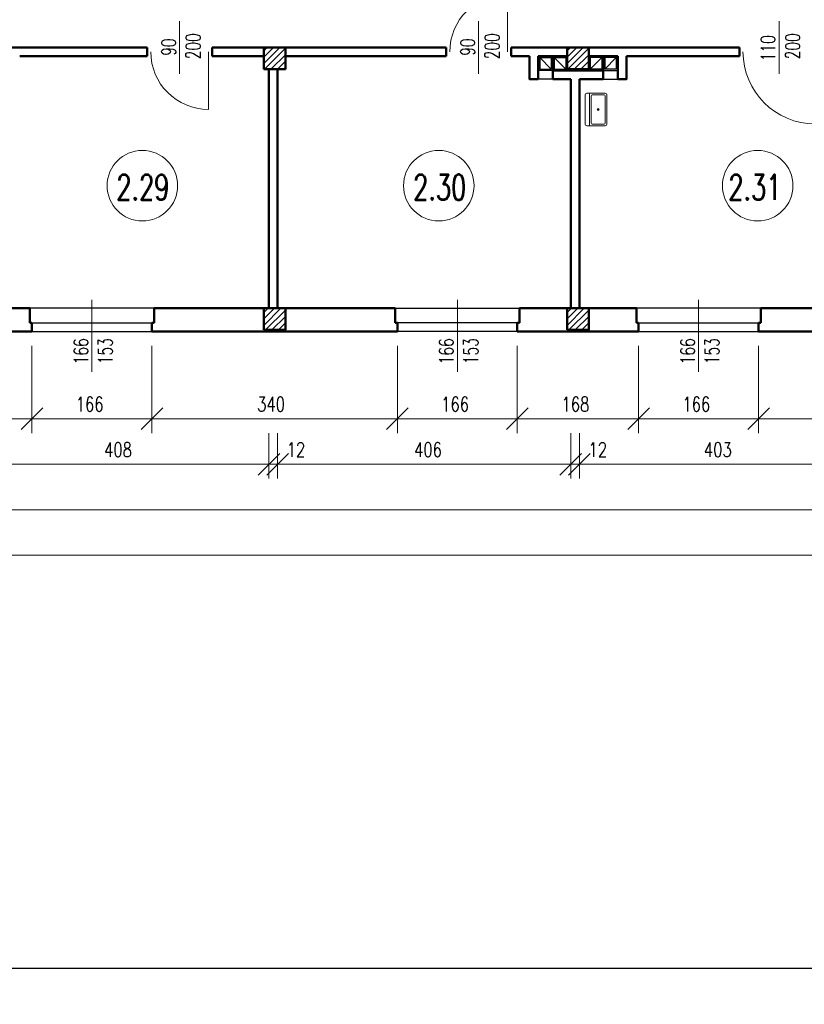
# Model space of a CAD drawing. Header units: millimetres. Extents: x -56112 to 30506, y -136199 to -2178.
# Tile 18 of 45: x -5386 to 5478, y -105999 to -92370. Entities that reach past the tile are written whole.
import ezdxf
from ezdxf.enums import TextEntityAlignment as Align

# ---------------------------------------------------------------- set-up
doc = ezdxf.new("R2010")
doc.units = ezdxf.units.MM
doc.header["$LTSCALE"] = 10
doc.header["$MEASUREMENT"] = 0
doc.header["$PDMODE"] = 35
doc.layers.get('0').update_dxf_attribs({"lineweight": 15})
for name, color, linetype, lineweight in [('L001', 1, 'Continuous', 18), ('L002', 2, 'Continuous', 25), ('L003', 3, 'Continuous', 50)]:
    doc.layers.add(name, color=color, linetype=linetype, lineweight=lineweight)
doc.layers.add('L004', color=4, linetype='Continuous')
doc.styles.get("Standard").update_dxf_attribs({"font": 'simplex.shx', "width": 0.75, "height": 200})
doc.dimstyles.new('1_100', dxfattribs={"dimtxt": 200, "dimasz": 300, "dimexe": 200, "dimexo": 200, "dimgap": 100, "dimtad": 1, "dimdec": 0, "dimlfac": 0.1, "dimtxsty": 'Standard', "dimblk": 'OBLIQUE', "dimcen": 250, "dimdle": 2, "dimclrt": 2, "dimadec": 0, "dimazin": 0, "dimtfac": 1, "dimtdec": 0, "dimtmove": 1, "dimatfit": 3, "dimfxl": 1, "dimarcsym": 0})
pattern_1 = [(45, (-12600, -54957.545), (-44.19417, 44.19417), [])]
pattern_2 = [(45, (-8400, -54957.545), (-44.19417, 44.19417), [])]

# ---------------------------------------------------------------- blocks, each defined once
blk = doc.blocks.new('Zlewozmywak pojedyńczy - góra')
blk.add_line((-15, -3.999996), (15, -3.999996))
for points in [[(-13.5, 0), (13.5, 0)], [(-15, -18.499996), (-15, -1.5)], [(-13.5, -17.499996), (-13.5, -6.499996)], [(-12.5, -5.499996), (12.5, -5.499996)], [(13.5, -6.499996), (13.5, -17.499996)], [(15, -1.5), (15, -18.499996)], [(13.5, -19.999996), (-13.5, -19.999996)], [(12.5, -18.499996), (-12.5, -18.499996)]]:
    blk.add_lwpolyline(points)
for radius in [1, 0.5]:
    blk.add_circle((0, -11.999996), radius)
for centre, radius, start, end in [((-13.5, -1.5), 1.5, 90, 180), ((-12.5, -6.499996), 1, 90, 180), ((12.5, -6.499996), 1, 0, 90), ((13.5, -1.5), 1.5, 0, 90), ((-12.5, -17.499996), 1, 180, 270), ((12.5, -17.499996), 1, 270, 0), ((-13.5, -18.499996), 1.5, 180, 270), ((13.5, -18.499996), 1.5, 270, 0)]:
    blk.add_arc(centre, radius, start, end)
blk = doc.blocks.new('_Oblique')
at = {"layer": 'L004', "color": 0, "lineweight": -2}
blk.add_line((-0.5, -0.5), (0.5, 0.5), dxfattribs=at)
blk = doc.blocks.new('*D1933')
at = {"layer": 'Defpoints'}
for p in [(-43796, -93024), (22164, -95784), (-10767, -99582), (22164, -99783)]:
    blk.add_point(p, dxfattribs=at)
at = {"layer": 'L001'}
for p, q in [((-43796, -93224), (-43796, -99983)), ((22164, -95984), (22164, -99983)), ((-43796, -99783), (22164, -99783))]:
    blk.add_line(p, q, dxfattribs=at)
at = {"layer": 'L001', "xscale": 300, "yscale": 300, "zscale": 300, "rotation": 180}
blk.add_blockref('_Oblique', (-43796, -99783), dxfattribs=at)
at = {"layer": 'L001', "xscale": 300, "yscale": 300, "zscale": 300}
blk.add_blockref('_Oblique', (22164, -99783), dxfattribs=at)
at = {"layer": 'L001', "color": 2, "linetype": 'Continuous', "width": 0.75}
blk.add_text('6596', height=200, dxfattribs=at).set_placement((-11028, -99582), align=Align.MIDDLE_LEFT)
blk = doc.blocks.new('*D1934')
at = {"layer": 'Defpoints'}
for p in [(-40196, -96684), (15134, -96684), (-12580, -98952), (15134, -99153)]:
    blk.add_point(p, dxfattribs=at)
at = {"layer": 'L001'}
for p, q in [((-40196, -96884), (-40196, -99353)), ((15134, -96884), (15134, -99353)), ((-40196, -99153), (15134, -99153))]:
    blk.add_line(p, q, dxfattribs=at)
at = {"layer": 'L001', "xscale": 300, "yscale": 300, "zscale": 300, "rotation": 180}
blk.add_blockref('_Oblique', (-40196, -99153), dxfattribs=at)
at = {"layer": 'L001', "xscale": 300, "yscale": 300, "zscale": 300}
blk.add_blockref('_Oblique', (15134, -99153), dxfattribs=at)
at = {"layer": 'L001', "color": 2, "linetype": 'Continuous', "width": 0.75}
blk.add_text('5533', height=200, dxfattribs=at).set_placement((-12844, -98952), align=Align.MIDDLE_LEFT)
blk = doc.blocks.new('*D1944')
at = {"layer": 'Defpoints'}
for p in [(2364, -97893), (6394, -97893), (4280, -98322), (2364, -98523)]:
    blk.add_point(p, dxfattribs=at)
at = {"layer": 'L001'}
for p, q in [((2364, -98093), (2364, -98723)), ((6394, -98093), (6394, -98723)), ((6394, -98523), (2364, -98523))]:
    blk.add_line(p, q, dxfattribs=at)
at = {"layer": 'L001', "xscale": 300, "yscale": 300, "zscale": 300, "rotation": 180}
blk.add_blockref('_Oblique', (2364, -98523), dxfattribs=at)
at = {"layer": 'L001', "xscale": 300, "yscale": 300, "zscale": 300}
blk.add_blockref('_Oblique', (6394, -98523), dxfattribs=at)
at = {"layer": 'L001', "color": 2, "linetype": 'Continuous', "width": 0.75}
blk.add_text('403', height=200, dxfattribs=at).set_placement((4088, -98322), align=Align.MIDDLE_LEFT)
blk = doc.blocks.new('*D1945')
at = {"layer": 'Defpoints'}
for p in [(3184, -96684), (4844, -96684), (3965, -97692), (4844, -97893)]:
    blk.add_point(p, dxfattribs=at)
at = {"layer": 'L001'}
for p, q in [((3184, -96884), (3184, -98093)), ((4844, -96884), (4844, -98093)), ((3184, -97893), (4844, -97893))]:
    blk.add_line(p, q, dxfattribs=at)
at = {"layer": 'L001', "xscale": 300, "yscale": 300, "zscale": 300, "rotation": 180}
blk.add_blockref('_Oblique', (3184, -97893), dxfattribs=at)
at = {"layer": 'L001', "xscale": 300, "yscale": 300, "zscale": 300}
blk.add_blockref('_Oblique', (4844, -97893), dxfattribs=at)
at = {"layer": 'L001', "color": 2, "linetype": 'Continuous', "width": 0.75}
blk.add_text('166', height=200, dxfattribs=at).set_placement((3790, -97692), align=Align.MIDDLE_LEFT)
blk = doc.blocks.new('*D1946')
at = {"layer": 'Defpoints'}
for p in [(1504, -96684), (3184, -96684), (2295, -97692), (3184, -97893)]:
    blk.add_point(p, dxfattribs=at)
at = {"layer": 'L001'}
for p, q in [((1504, -96884), (1504, -98093)), ((3184, -96884), (3184, -98093)), ((1504, -97893), (3184, -97893))]:
    blk.add_line(p, q, dxfattribs=at)
at = {"layer": 'L001', "xscale": 300, "yscale": 300, "zscale": 300, "rotation": 180}
blk.add_blockref('_Oblique', (1504, -97893), dxfattribs=at)
at = {"layer": 'L001', "xscale": 300, "yscale": 300, "zscale": 300}
blk.add_blockref('_Oblique', (3184, -97893), dxfattribs=at)
at = {"layer": 'L001', "color": 2, "linetype": 'Continuous', "width": 0.75}
blk.add_text('168', height=200, dxfattribs=at).set_placement((2116, -97692), align=Align.MIDDLE_LEFT)
blk = doc.blocks.new('*D1947')
at = {"layer": 'Defpoints'}
for p in [(-6016, -97893), (-1936, -97893), (-4025, -98322), (-6016, -98523)]:
    blk.add_point(p, dxfattribs=at)
at = {"layer": 'L001'}
for p, q in [((-6016, -98093), (-6016, -98723)), ((-1936, -98093), (-1936, -98723)), ((-1936, -98523), (-6016, -98523))]:
    blk.add_line(p, q, dxfattribs=at)
at = {"layer": 'L001', "xscale": 300, "yscale": 300, "zscale": 300, "rotation": 180}
blk.add_blockref('_Oblique', (-6016, -98523), dxfattribs=at)
at = {"layer": 'L001', "xscale": 300, "yscale": 300, "zscale": 300}
blk.add_blockref('_Oblique', (-1936, -98523), dxfattribs=at)
at = {"layer": 'L001', "color": 2, "linetype": 'Continuous', "width": 0.75}
blk.add_text('408', height=200, dxfattribs=at).set_placement((-4218, -98322), align=Align.MIDDLE_LEFT)
blk = doc.blocks.new('*D1948')
at = {"layer": 'Defpoints'}
for p in [(-5216, -96684), (-3556, -96684), (-4435, -97692), (-3556, -97893)]:
    blk.add_point(p, dxfattribs=at)
at = {"layer": 'L001'}
for p, q in [((-5216, -96884), (-5216, -98093)), ((-3556, -96884), (-3556, -98093)), ((-5216, -97893), (-3556, -97893))]:
    blk.add_line(p, q, dxfattribs=at)
at = {"layer": 'L001', "xscale": 300, "yscale": 300, "zscale": 300, "rotation": 180}
blk.add_blockref('_Oblique', (-5216, -97893), dxfattribs=at)
at = {"layer": 'L001', "xscale": 300, "yscale": 300, "zscale": 300}
blk.add_blockref('_Oblique', (-3556, -97893), dxfattribs=at)
at = {"layer": 'L001', "color": 2, "linetype": 'Continuous', "width": 0.75}
blk.add_text('166', height=200, dxfattribs=at).set_placement((-4610, -97692), align=Align.MIDDLE_LEFT)
blk = doc.blocks.new('*D1949')
at = {"layer": 'Defpoints'}
for p in [(-1816, -97893), (2244, -97893), (263, -98322), (-1816, -98523)]:
    blk.add_point(p, dxfattribs=at)
at = {"layer": 'L001'}
for p, q in [((-1816, -98093), (-1816, -98723)), ((2244, -98093), (2244, -98723)), ((2244, -98523), (-1816, -98523))]:
    blk.add_line(p, q, dxfattribs=at)
at = {"layer": 'L001', "xscale": 300, "yscale": 300, "zscale": 300, "rotation": 180}
blk.add_blockref('_Oblique', (-1816, -98523), dxfattribs=at)
at = {"layer": 'L001', "xscale": 300, "yscale": 300, "zscale": 300}
blk.add_blockref('_Oblique', (2244, -98523), dxfattribs=at)
at = {"layer": 'L001', "color": 2, "linetype": 'Continuous', "width": 0.75}
blk.add_text('406', height=200, dxfattribs=at).set_placement((74, -98322), align=Align.MIDDLE_LEFT)
blk = doc.blocks.new('*D1950')
at = {"layer": 'Defpoints'}
for p in [(-156, -96684), (1504, -96684), (625, -97692), (1504, -97893)]:
    blk.add_point(p, dxfattribs=at)
at = {"layer": 'L001'}
for p, q in [((-156, -96884), (-156, -98093)), ((1504, -96884), (1504, -98093)), ((-156, -97893), (1504, -97893))]:
    blk.add_line(p, q, dxfattribs=at)
at = {"layer": 'L001', "xscale": 300, "yscale": 300, "zscale": 300, "rotation": 180}
blk.add_blockref('_Oblique', (-156, -97893), dxfattribs=at)
at = {"layer": 'L001', "xscale": 300, "yscale": 300, "zscale": 300}
blk.add_blockref('_Oblique', (1504, -97893), dxfattribs=at)
at = {"layer": 'L001', "color": 2, "linetype": 'Continuous', "width": 0.75}
blk.add_text('166', height=200, dxfattribs=at).set_placement((450, -97692), align=Align.MIDDLE_LEFT)
blk = doc.blocks.new('*D1592')
at = {"layer": 'Defpoints'}
for p in [(-1936, -97893), (-1816, -97893), (-1936, -98523), (-1583, -98523)]:
    blk.add_point(p, dxfattribs=at)
at = {"layer": 'L001'}
for p, q in [((-1936, -98093), (-1936, -98723)), ((-1816, -98093), (-1816, -98723)), ((-1938, -98523), (-1936, -98523)), ((-1816, -98523), (-1936, -98523)), ((-1476, -98523), (-1816, -98523))]:
    blk.add_line(p, q, dxfattribs=at)
at = {"layer": 'L001', "xscale": 300, "yscale": 300, "zscale": 300}
blk.add_blockref('_Oblique', (-1936, -98523), dxfattribs=at)
at = {"layer": 'L001', "xscale": 300, "yscale": 300, "zscale": 300, "rotation": 180}
blk.add_blockref('_Oblique', (-1816, -98523), dxfattribs=at)
at = {"layer": 'L001', "color": 2, "linetype": 'Continuous', "width": 0.75}
blk.add_text('12', height=200, dxfattribs=at).set_placement((-1690, -98323), align=Align.MIDDLE_LEFT)
blk = doc.blocks.new('*D1951')
at = {"layer": 'Defpoints'}
for p in [(-3556, -96684), (-156, -96684), (-1905, -97692), (-156, -97893)]:
    blk.add_point(p, dxfattribs=at)
at = {"layer": 'L001'}
for p, q in [((-3556, -96884), (-3556, -98093)), ((-156, -96884), (-156, -98093)), ((-3556, -97893), (-156, -97893))]:
    blk.add_line(p, q, dxfattribs=at)
at = {"layer": 'L001', "xscale": 300, "yscale": 300, "zscale": 300, "rotation": 180}
blk.add_blockref('_Oblique', (-3556, -97893), dxfattribs=at)
at = {"layer": 'L001', "xscale": 300, "yscale": 300, "zscale": 300}
blk.add_blockref('_Oblique', (-156, -97893), dxfattribs=at)
at = {"layer": 'L001', "color": 2, "linetype": 'Continuous', "width": 0.75}
blk.add_text('340', height=200, dxfattribs=at).set_placement((-2098, -97692), align=Align.MIDDLE_LEFT)
blk = doc.blocks.new('*D1594')
at = {"layer": 'Defpoints'}
for p in [(2244, -97893), (2364, -97893), (2244, -98523), (2597, -98523)]:
    blk.add_point(p, dxfattribs=at)
at = {"layer": 'L001'}
for p, q in [((2244, -98093), (2244, -98723)), ((2364, -98093), (2364, -98723)), ((2242, -98523), (2244, -98523)), ((2364, -98523), (2244, -98523)), ((2704, -98523), (2364, -98523))]:
    blk.add_line(p, q, dxfattribs=at)
at = {"layer": 'L001', "xscale": 300, "yscale": 300, "zscale": 300}
blk.add_blockref('_Oblique', (2244, -98523), dxfattribs=at)
at = {"layer": 'L001', "xscale": 300, "yscale": 300, "zscale": 300, "rotation": 180}
blk.add_blockref('_Oblique', (2364, -98523), dxfattribs=at)
at = {"layer": 'L001', "color": 2, "linetype": 'Continuous', "width": 0.75}
blk.add_text('12', height=200, dxfattribs=at).set_placement((2490, -98323), align=Align.MIDDLE_LEFT)
blk = doc.blocks.new('*D1954')
at = {"layer": 'Defpoints'}
for p in [(4844, -96684), (8229, -96684), (6487, -97692), (8229, -97893)]:
    blk.add_point(p, dxfattribs=at)
at = {"layer": 'L001'}
for p, q in [((4844, -96884), (4844, -98093)), ((8229, -96884), (8229, -98093)), ((4844, -97893), (8229, -97893))]:
    blk.add_line(p, q, dxfattribs=at)
at = {"layer": 'L001', "xscale": 300, "yscale": 300, "zscale": 300, "rotation": 180}
blk.add_blockref('_Oblique', (4844, -97893), dxfattribs=at)
at = {"layer": 'L001', "xscale": 300, "yscale": 300, "zscale": 300}
blk.add_blockref('_Oblique', (8229, -97893), dxfattribs=at)
at = {"layer": 'L001', "color": 2, "linetype": 'Continuous', "width": 0.75}
blk.add_text('338', height=200, dxfattribs=at).set_placement((6295, -97692), align=Align.MIDDLE_LEFT)
blk = doc.blocks.new('*D1961')
at = {"layer": 'Defpoints'}
for p in [(-6911, -96684), (-5216, -96684), (-6164, -97649), (-5216, -97893)]:
    blk.add_point(p, dxfattribs=at)
at = {"layer": 'L001'}
for p, q in [((-6911, -96884), (-6911, -98093)), ((-5216, -96884), (-5216, -98093)), ((-6911, -97893), (-5216, -97893))]:
    blk.add_line(p, q, dxfattribs=at)
at = {"layer": 'L001', "xscale": 300, "yscale": 300, "zscale": 300, "rotation": 180}
blk.add_blockref('_Oblique', (-6911, -97893), dxfattribs=at)
at = {"layer": 'L001', "xscale": 300, "yscale": 300, "zscale": 300}
blk.add_blockref('_Oblique', (-5216, -97893), dxfattribs=at)
at = {"layer": 'L001', "color": 2, "linetype": 'Continuous', "width": 0.75}
blk.add_text('170', height=200, dxfattribs=at).set_placement((-6342, -97649), align=Align.MIDDLE_LEFT)

msp = doc.modelspace()

# ---------------------------------------------------------------- hatches: boundary and pattern name
at = {"layer": 'L001'}
h = msp.add_hatch(dxfattribs=at)
h.set_pattern_fill('ANSI31', color=256, scale=500, style=0)
h.set_pattern_definition(pattern_1)
h.paths.add_polyline_path([(-1706, -92754.4), (-2006, -92754.4), (-2006, -93054.4), (-1706, -93054.4)], flags=16)
h = msp.add_hatch(dxfattribs=at)
h.set_pattern_fill('ANSI31', color=256, scale=500, style=0)
h.set_pattern_definition(pattern_2)
h.paths.add_polyline_path([(2494, -92754.4), (2194, -92754.4), (2194, -93054.4), (2494, -93054.4)], flags=16)
h = msp.add_hatch(dxfattribs=at)
h.set_pattern_fill('ANSI31', color=256, scale=500, style=0)
h.set_pattern_definition(pattern_1)
h.paths.add_polyline_path([(-1706, -96364.4), (-2006, -96364.4), (-2006, -96664.4), (-1706, -96664.4)], flags=16)
h = msp.add_hatch(dxfattribs=at)
h.set_pattern_fill('ANSI31', color=256, scale=500, style=0)
h.set_pattern_definition(pattern_2)
h.paths.add_polyline_path([(2494, -96364.4), (2194, -96364.4), (2194, -96664.4), (2494, -96664.4)], flags=16)

# ---------------------------------------------------------------- linework, layer by layer
at = {"layer": 'Defpoints'}
msp.add_3dface([(-51868.7, -76799.4, 0), (30505.6, -76799.4, 0), (30505.6, -106499.4, 0), (-51868.7, -106499.4, 0)], dxfattribs=at)
at = {"layer": 'L001'}
for p, q in [((1369, -92816.1, 70), (1369, -92016.1, 70)), ((-3171, -92389.8), (-3171, -93118.9)), ((969, -92389.8), (969, -93118.9)), ((5129, -92389.8), (5129, -93118.9)), ((-2771, -92812.6, 70), (-2771, -93612.6, 70)), ((-4386, -96246.9), (-4386, -97243.1)), ((674, -96246.9), (674, -97243.1)), ((4014, -96246.9), (4014, -97243.1))]:
    msp.add_line(p, q, dxfattribs=at)
for centre in [(-3687.5, -94667.6), (416.5, -94667.6), (4832.9, -94667.6)]:
    msp.add_circle(centre, 488.1, dxfattribs=at)
for centre, radius, start, end in [((1369, -92816.1, 70), 800, 90, 180), ((-2771, -92812.6, 70), 800, 180, 270), ((5629, -92812.6), 1000, 180, 270)]:
    msp.add_arc(centre, radius, start, end, dxfattribs=at)
at = {"layer": 'L002'}
for p, q in [((1974, -93054.4), (1814, -92894.4)), ((1814, -92894.4), (1814, -93054.4)), ((1814, -92894.4), (1974, -92894.4)), ((1974, -92894.4), (1974, -93054.4)), ((2174, -93054.4), (2014, -92894.4)), ((2014, -92894.4), (2174, -92894.4)), ((2014, -92894.4), (2014, -93054.4)), ((2174, -92894.4), (2174, -93054.4)), ((2514, -92894.4), (2514, -93054.4)), ((2514, -93054.4), (2674, -92894.4)), ((2674, -92894.4), (2514, -92894.4)), ((2674, -92894.4), (2674, -93054.4)), ((2714, -92894.4), (2714, -93054.4)), ((2714, -93054.4), (2874, -92894.4)), ((2874, -92894.4), (2714, -92894.4)), ((2874, -92894.4), (2874, -93054.4)), ((1994, -93074.4), (1794, -93074.4)), ((1814, -93054.4), (1974, -93054.4)), ((2014, -93054.4), (2174, -93054.4)), ((2674, -93054.4), (2514, -93054.4)), ((2694, -93074.4), (2894, -93074.4)), ((2874, -93054.4), (2714, -93054.4)), ((1994, -93194.4), (1794, -93194.4)), ((2694, -93194.4), (2894, -93194.4)), ((-3526, -96364.4), (-5246, -96364.4)), ((-186, -96364.4), (1534, -96364.4)), ((4874, -96364.4), (3154, -96364.4)), ((-5216, -96564.4), (-3556, -96564.4)), ((1504, -96564.4), (-156, -96564.4)), ((3184, -96564.4), (4844, -96564.4)), ((-5216, -96684.4), (-3556, -96684.4)), ((1504, -96684.4), (-156, -96684.4)), ((3184, -96684.4), (4844, -96684.4))]:
    msp.add_line(p, q, dxfattribs=at)
at = {"layer": 'L003'}
for p, q in [((-3621, -92754.4), (-6726, -92754.4)), ((-3621, -92754.4), (-3621, -92874.4)), ((519, -92754.4), (-2721, -92754.4)), ((-2721, -92754.4), (-2721, -92874.4)), ((519, -92754.4), (519, -92874.4)), ((4579, -92754.4), (1419, -92754.4)), ((1419, -92754.4), (1419, -92874.4)), ((4579, -92754.4), (4579, -92874.4)), ((-3621, -92874.4), (-5386, -92874.4)), ((-3621, -92874.4), (-5386, -92874.4)), ((-2006, -92874.4), (-2721, -92874.4)), ((-2006, -92874.4), (-2721, -92874.4)), ((519, -92874.4), (-1706, -92874.4)), ((519, -92874.4), (-1706, -92874.4)), ((1674, -92874.4), (1419, -92874.4)), ((1674, -92874.4), (1419, -92874.4)), ((2194, -92874.4), (1794, -92874.4)), ((1794, -92874.4), (2194, -92874.4)), ((1794, -92874.4), (2084, -92874.4)), ((1994, -92874.4), (1994, -93194.4)), ((2194, -92874.4), (2194, -93074.4)), ((2494, -92874.4), (2494, -93074.4)), ((2894, -92874.4), (2494, -92874.4)), ((2894, -92874.4), (2604, -92874.4)), ((2694, -92874.4), (2694, -93194.4)), ((4579, -92874.4), (3014, -92874.4)), ((4579, -92874.4), (3014, -92874.4)), ((-1936, -93054.4), (-1936, -96364.4)), ((-1816, -93054.4), (-1816, -96364.4)), ((2244, -93194.4), (2244, -96364.4)), ((2364, -93194.4), (2364, -96364.4)), ((-5246, -96364.4), (-5906, -96364.4)), ((-5246, -96364.4), (-5246, -96564.4)), ((-2006, -96364.4), (-3526, -96364.4)), ((-3526, -96364.4), (-3526, -96564.4)), ((-186, -96364.4), (-1706, -96364.4)), ((-186, -96364.4), (-186, -96564.4)), ((2484, -96364.4), (1534, -96364.4)), ((1534, -96364.4), (1534, -96564.4)), ((3154, -96364.4), (2494, -96364.4)), ((3154, -96364.4), (3154, -96564.4)), ((6394, -96364.4), (4874, -96364.4)), ((4874, -96364.4), (4874, -96564.4)), ((-5246, -96564.4), (-5216, -96564.4)), ((-5216, -96684.4), (-5216, -96564.4)), ((-3556, -96564.4), (-3526, -96564.4)), ((-3556, -96684.4), (-3556, -96564.4)), ((-186, -96564.4), (-156, -96564.4)), ((-156, -96684.4), (-156, -96564.4)), ((1504, -96684.4), (1504, -96564.4)), ((1504, -96564.4), (1534, -96564.4)), ((3154, -96564.4), (3184, -96564.4)), ((3184, -96684.4), (3184, -96564.4)), ((4844, -96564.4), (4874, -96564.4)), ((4844, -96684.4), (4844, -96564.4)), ((-5216, -96684.4), (-6911, -96684.4)), ((-156, -96684.4), (-3556, -96684.4)), ((3184, -96684.4), (1504, -96684.4)), ((8229, -96684.4), (4844, -96684.4))]:
    msp.add_line(p, q, dxfattribs=at)
at = {"layer": 'L003', "flags": 128}
for points in [[(-2006, -93054.4), (-1706, -93054.4), (-1706, -92754.4), (-2006, -92754.4)], [(2194, -93054.4), (2494, -93054.4), (2494, -92754.4), (2194, -92754.4)], [(-2006, -96664.4), (-1706, -96664.4), (-1706, -96364.4), (-2006, -96364.4)], [(2194, -96664.4), (2494, -96664.4), (2494, -96364.4), (2194, -96364.4)]]:
    msp.add_lwpolyline(points, close=True, dxfattribs=at)
for points in [[(1674, -92874.4), (1674, -93194.4), (1794, -93194.4)], [(1794, -93194.4), (1794, -92874.4)], [(2894, -93194.4), (2894, -92874.4)], [(2894, -93194.4), (3014, -93194.4), (3014, -92874.4)], [(1994, -93074.4), (2694, -93074.4)], [(1994, -93194.4), (2244, -93194.4)], [(2364, -93194.4), (2694, -93194.4)]]:
    msp.add_lwpolyline(points, dxfattribs=at)
at = {"layer": 'L004'}
msp.add_3dface([(29505.6, -77799.4, 0), (-50868.7, -77799.4, 0), (-50868.7, -105499.4, 0), (29505.6, -105499.4, 0)], dxfattribs=at)

# ---------------------------------------------------------------- block references
at = {"layer": 'L001', "xscale": 14.99999999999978, "yscale": 15.00000000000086, "zscale": 15, "rotation": 90}
msp.add_blockref('Zlewozmywak pojedyńczy - góra', (2443.9, -93613.1), dxfattribs=at)

# ---------------------------------------------------------------- texts
at = {"layer": 'L001', "width": 0.7}
for s, p in [('90', (-3163.5, -92749.8)), ('200', (-2824.2, -92737.5)), ('90', (976.5, -92749.8)), ('200', (1315.8, -92737.5)), ('110', (5136.5, -92764.2)), ('200', (5475.8, -92737.5)), ('166', (-4378.5, -96960.7)), ('153', (-4039.2, -96957.3)), ('166', (681.5, -96960.7)), ('153', (1020.8, -96957.3)), ('166', (4021.5, -96960.7)), ('153', (4360.8, -96957.3))]:
    msp.add_text(s, height=200, rotation=90, dxfattribs=at).set_placement(p, align=Align.BOTTOM_CENTER)
for s, p in [('2.29', (-3680.5, -94969.4)), ('2.30', (429.3, -94969.4)), ('2.31', (4793.2, -94969.4))]:
    msp.add_text(s, height=350, dxfattribs=at).set_placement(p, align=Align.BOTTOM_CENTER)

# ---------------------------------------------------------------- dimensions: what is measured, and where the dimension line sits
at = {"layer": 'L001'}
for base, p1, p2, picture, middle in [((22164, -99783.4), (-43796, -93024.4), (22164, -95784.4), '*D1933', (-10767, -99582.4)), ((15134, -99153.4), (-40196, -96684.4), (15134, -96684.4), '*D1934', (-12580, -98952.3)), ((-5216.0029785, -97893.2914633), (-6911.0029785, -96684.3560405), (-5216.0029785, -96684.3560405), '*D1961', (-6163.5029785, -97649.4641367)), ((-3556, -97893.3), (-5216, -96684.4), (-3556, -96684.4), '*D1948', (-4435, -97692.3)), ((-156, -97893.3), (-3556, -96684.4), (-156, -96684.4), '*D1951', (-1905, -97692.3)), ((1504, -97893.3), (-156, -96684.4), (1504, -96684.4), '*D1950', (625, -97692.3)), ((3184, -97893.3), (1504, -96684.4), (3184, -96684.4), '*D1946', (2295, -97692.3)), ((4844, -97893.3), (3184, -96684.4), (4844, -96684.4), '*D1945', (3965, -97692.3)), ((8228.9970215, -97893.2914633), (4843.9970215, -96684.3560405), (8228.9970215, -96684.3560405), '*D1954', (6487.4970215, -97692.2624999))]:
    dim = msp.add_linear_dim(base=base, p1=p1, p2=p2, dimstyle='1_100', override={"dimtad": 0}, dxfattribs=at)
    dim.commit()
    dim.dimension.update_dxf_attribs({"geometry": picture, "text_midpoint": middle, "dimtype": 160})
for base, p1, p2, picture, middle in [((-6016, -98523.3), (-1936, -97893.3), (-6016, -97893.3), '*D1947', (-4025, -98322.3)), ((-1816, -98523.3), (2244, -97893.3), (-1816, -97893.3), '*D1949', (263, -98322.3)), ((2364, -98523.3), (6394, -97893.3), (2364, -97893.3), '*D1944', (4280.4, -98322))]:
    dim = msp.add_linear_dim(base=base, p1=p1, p2=p2, angle=180, dimstyle='1_100', override={"dimtad": 0}, dxfattribs=at)
    dim.commit()
    dim.dimension.update_dxf_attribs({"geometry": picture, "text_midpoint": middle, "dimtype": 160})
for base, p1, p2, picture, middle in [((-1936, -98523.3), (-1816, -97893.3), (-1936, -97893.3), '*D1592', (-1582.8, -98523.3)), ((2244, -98523.3), (2364, -97893.3), (2244, -97893.3), '*D1594', (2597.2, -98523.3))]:
    dim = msp.add_linear_dim(base=base, p1=p1, p2=p2, angle=180, dimstyle='1_100', dxfattribs=at)
    dim.commit()
    dim.dimension.update_dxf_attribs({"geometry": picture, "text_midpoint": middle, "dimtype": 160})

doc.saveas('drawing.dxf')
